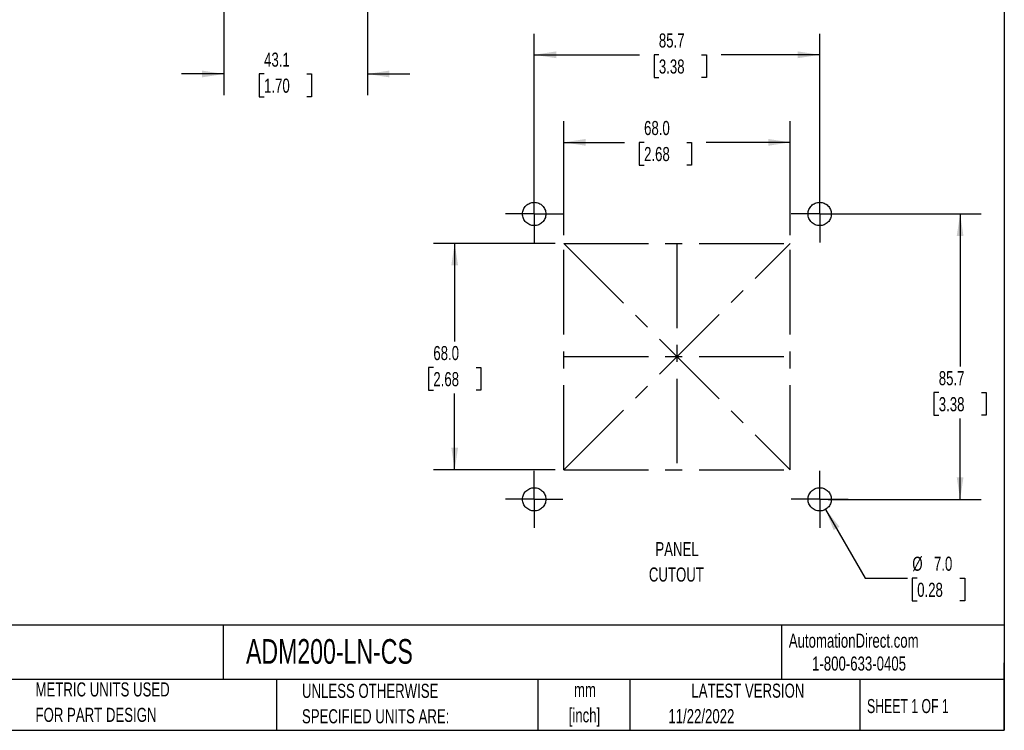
# Model space of a CAD drawing. Header units: millimetres. Extents: x 6 to 273, y 6 to 210.
# Tile 2 of 3: x 125 to 273, y 6 to 113. Entities that reach past the tile are written whole.
import ezdxf

# ---------------------------------------------------------------- set-up
doc = ezdxf.new("R2010")
doc.units = ezdxf.units.MM
doc.linetypes.add('CENTERX2', pattern=[20.32, 12.7, -2.54, 2.54, -2.54])
doc.layers.add('CENTER', color=40, linetype='CENTERX2')
doc.layers.add('DIMENSIONS', color=140, linetype='Continuous', lineweight=25)
doc.layers.add('TEXT', color=140, linetype='Continuous', lineweight=25)
doc.styles.add('SLDTEXTSTYLE0', font='TXT', dxfattribs={"width": 0.7})
doc.styles.add('SLDTEXTSTYLE1', font='TXT', dxfattribs={"width": 0.65})
doc.dimstyles.new('SLDDIMSTYLE0', dxfattribs={"dimtxt": 2.158008, "dimasz": 3.302, "dimexe": 0, "dimexo": 0.0625, "dimgap": 0.539502, "dimtad": 0, "dimtih": 1, "dimtoh": 1, "dimlfac": 2, "dimrnd": 1e-09, "dimzin": 4, "dimdsep": 46, "dimtxsty": 'SLDTEXTSTYLE0', "dimsah": 1, "dimcen": 0.09, "dimadec": 0, "dimazin": 1, "dimtfac": 1, "dimtofl": 0, "dimtmove": 0, "dimatfit": 3, "dimfxl": 0, "dimfrac": 2, "dimtolj": 1, "dimtzin": 12, "dimarcsym": 0})
doc.dimstyles.new('SLDDIMSTYLE1', dxfattribs={"dimtxt": 2.158008, "dimasz": 3.302, "dimexe": 0, "dimexo": 0.0625, "dimgap": 0.539502, "dimtad": 0, "dimtih": 1, "dimtoh": 1, "dimlfac": 2, "dimrnd": 1e-09, "dimzin": 12, "dimdsep": 46, "dimtxsty": 'SLDTEXTSTYLE0', "dimsah": 1, "dimcen": 0.09, "dimadec": 0, "dimazin": 3, "dimtfac": 1, "dimtofl": 0, "dimtmove": 0, "dimatfit": 3, "dimfxl": 0, "dimfrac": 2, "dimtolj": 1, "dimtzin": 12, "dimarcsym": 0})
doc.dimstyles.new('SLDDIMSTYLE2', dxfattribs={"dimtxt": 2.158008, "dimasz": 3.302, "dimexe": 0, "dimexo": 0.0625, "dimgap": 0.539502, "dimtad": 0, "dimtih": 1, "dimtoh": 1, "dimlfac": 2, "dimrnd": 1e-09, "dimzin": 4, "dimdsep": 46, "dimtxsty": 'SLDTEXTSTYLE0', "dimsah": 1, "dimcen": 0, "dimadec": 0, "dimazin": 1, "dimtfac": 1, "dimtofl": 0, "dimtmove": 0, "dimatfit": 3, "dimfxl": 0, "dimfrac": 2, "dimtolj": 1, "dimtzin": 12, "dimarcsym": 0})
doc.dimstyles.new('SLDDIMSTYLE4', dxfattribs={"dimtxt": 2.158008, "dimasz": 3.302, "dimexe": 0, "dimexo": 0.0625, "dimgap": 0.539502, "dimtad": 0, "dimtih": 1, "dimtoh": 1, "dimlfac": 2, "dimrnd": 1e-09, "dimzin": 12, "dimdsep": 46, "dimtxsty": 'SLDTEXTSTYLE0', "dimsah": 1, "dimcen": 0.09, "dimadec": 0, "dimazin": 3, "dimtfac": 1, "dimtmove": 0, "dimatfit": 0, "dimfxl": 0, "dimfrac": 2, "dimtolj": 1, "dimtzin": 12, "dimarcsym": 0})

# ---------------------------------------------------------------- blocks, each defined once
blk = doc.blocks.new('_D')
at = {"layer": 'DIMENSIONS'}
for p, q in [((205.64, 79.47), (187.36, 79.47)), ((190.53, 79.47), (190.53, 64.77)), ((187.33, 60.86), (186.6, 60.86)), ((186.6, 60.86), (186.6, 57.43)), ((193.74, 60.86), (194.46, 60.86)), ((194.46, 60.86), (194.46, 57.43)), ((186.6, 57.43), (187.33, 57.43)), ((190.53, 45.47), (190.53, 56.94)), ((194.46, 57.43), (193.74, 57.43)), ((205.64, 45.47), (187.36, 45.47))]:
    blk.add_line(p, q, dxfattribs=at)
for points in [[(190.53, 79.47), (190.03, 76.17), (191.04, 76.17)], [(190.53, 45.47), (191.04, 48.78), (190.03, 48.78)]]:
    blk.add_solid(points, dxfattribs=at)
at = {"layer": 'DIMENSIONS', "char_height": 2.117, "attachment_point": 1, "style": 'SLDTEXTSTYLE0'}
for s, insert in [('68.0', (187.33, 64.07)), ('2.68', (187.33, 60.15))]:
    blk.add_mtext(s, dxfattribs=dict(at, insert=insert))
blk = doc.blocks.new('_D_1')
at = {"layer": 'DIMENSIONS'}
for p, q in [((206.91, 80.74), (206.91, 97.84)), ((240.91, 80.74), (240.91, 97.84)), ((206.91, 94.66), (216.04, 94.66)), ((218.97, 94.66), (218.24, 94.66)), ((218.24, 94.66), (218.24, 91.23)), ((225.38, 94.66), (226.1, 94.66)), ((226.1, 94.66), (226.1, 91.23)), ((240.91, 94.66), (228.3, 94.66)), ((218.24, 91.23), (218.97, 91.23)), ((226.1, 91.23), (225.38, 91.23))]:
    blk.add_line(p, q, dxfattribs=at)
for points in [[(206.91, 94.66), (210.21, 94.15), (210.21, 95.17)], [(240.91, 94.66), (237.61, 95.17), (237.61, 94.15)]]:
    blk.add_solid(points, dxfattribs=at)
at = {"layer": 'DIMENSIONS', "char_height": 2.117, "attachment_point": 1, "style": 'SLDTEXTSTYLE0'}
for s, insert in [('68.0', (218.97, 97.87)), ('2.68', (218.97, 93.96))]:
    blk.add_mtext(s, dxfattribs=dict(at, insert=insert))
blk = doc.blocks.new('_D_2')
at = {"layer": 'DIMENSIONS'}
for p, q in [((202.48, 85.18), (202.48, 110.98)), ((245.34, 85.18), (245.34, 110.98)), ((202.48, 107.81), (218.27, 107.81)), ((221.19, 107.81), (220.47, 107.81)), ((220.47, 107.81), (220.47, 104.38)), ((227.61, 107.81), (228.33, 107.81)), ((228.33, 107.81), (228.33, 104.38)), ((245.34, 107.81), (230.53, 107.81)), ((220.47, 104.38), (221.19, 104.38)), ((228.33, 104.38), (227.61, 104.38))]:
    blk.add_line(p, q, dxfattribs=at)
for points in [[(202.48, 107.81), (205.78, 107.3), (205.78, 108.32)], [(245.34, 107.81), (242.04, 108.32), (242.04, 107.3)]]:
    blk.add_solid(points, dxfattribs=at)
at = {"layer": 'DIMENSIONS', "char_height": 2.117, "attachment_point": 1, "style": 'SLDTEXTSTYLE0'}
for s, insert in [('85.7', (221.19, 111.02)), ('3.38', (221.19, 107.11))]:
    blk.add_mtext(s, dxfattribs=dict(at, insert=insert))
blk = doc.blocks.new('_D_3')
at = {"layer": 'DIMENSIONS'}
for p, q in [((246.61, 83.91), (269.59, 83.91)), ((266.42, 83.91), (266.42, 61.01)), ((263.21, 57.09), (262.49, 57.09)), ((262.49, 57.09), (262.49, 53.66)), ((269.62, 57.09), (270.35, 57.09)), ((270.35, 57.09), (270.35, 53.66)), ((262.49, 53.66), (263.21, 53.66)), ((270.35, 53.66), (269.62, 53.66)), ((266.42, 41.04), (266.42, 53.18)), ((246.61, 41.04), (269.59, 41.04))]:
    blk.add_line(p, q, dxfattribs=at)
for points in [[(266.42, 83.91), (265.91, 80.6), (266.92, 80.6)], [(266.42, 41.04), (266.92, 44.35), (265.91, 44.35)]]:
    blk.add_solid(points, dxfattribs=at)
at = {"layer": 'DIMENSIONS', "char_height": 2.117, "attachment_point": 1, "style": 'SLDTEXTSTYLE0'}
for s, insert in [('85.7', (263.21, 60.3)), ('3.38', (263.21, 56.39))]:
    blk.add_mtext(s, dxfattribs=dict(at, insert=insert))
blk = doc.blocks.new('_D_4')
at = {"layer": 'DIMENSIONS'}
for p, q in [((246.21, 39.53), (252.17, 29.22)), ((252.17, 29.22), (258.52, 29.22)), ((259.97, 29.22), (259.24, 29.22)), ((259.24, 29.22), (259.24, 25.79)), ((266.38, 29.22), (267.1, 29.22)), ((267.1, 29.22), (267.1, 25.79)), ((259.24, 25.79), (259.97, 25.79)), ((267.1, 25.79), (266.38, 25.79))]:
    blk.add_line(p, q, dxfattribs=at)
blk.add_solid([(246.21, 39.53), (247.43, 36.41), (248.31, 36.92)], dxfattribs=at)
at = {"layer": 'DIMENSIONS', "char_height": 2.117, "attachment_point": 1, "style": 'SLDTEXTSTYLE0'}
for s, insert in [('%%c', (259.24, 32.43)), ('7.0', (262.49, 32.43)), ('0.28', (259.97, 28.51))]:
    blk.add_mtext(s, dxfattribs=dict(at, insert=insert))
blk = doc.blocks.new('SW_NOTE_0')
at = {"layer": 'TEXT', "color": 0, "char_height": 2.117, "attachment_point": 2, "style": 'SLDTEXTSTYLE0'}
for s, insert in [('PANEL', (4.4, 2.73)), ('CUTOUT', (4.3, -1.09))]:
    blk.add_mtext(s, dxfattribs=dict(at, insert=insert))
blk = doc.blocks.new('SW_NOTE_0_2')
at = {"layer": 'TEXT', "color": 0, "char_height": 2.117, "attachment_point": 2, "style": 'SLDTEXTSTYLE0'}
for s, insert in [('mm', (2.84, 2.73)), ('[inch]', (2.76, -1.09))]:
    blk.add_mtext(s, dxfattribs=dict(at, insert=insert))
blk = doc.blocks.new('SW_NOTE_0_3')
at = {"layer": 'TEXT', "color": 0, "char_height": 2.1167, "attachment_point": 1, "style": 'SLDTEXTSTYLE0'}
for s, insert in [('UNLESS OTHERWISE', (0, 2.73)), ('SPECIFIED UNITS ARE:', (0, -1.09))]:
    blk.add_mtext(s, dxfattribs=dict(at, insert=insert))
blk = doc.blocks.new('SW_NOTE_0_7')
at = {"layer": 'TEXT', "color": 0, "char_height": 2.1167, "attachment_point": 1, "style": 'SLDTEXTSTYLE0'}
for s, insert in [('METRIC UNITS USED', (0, 2.73)), ('FOR PART DESIGN', (0, -1.09))]:
    blk.add_mtext(s, dxfattribs=dict(at, insert=insert))
blk = doc.blocks.new('SW_CENTERMARKSYMBOL_0')
at = {"layer": 'CENTER', "color": 0}
for p, q in [((0, 2.54), (0, 4.29)), ((0, 0), (0, 2.54)), ((-2.54, 0), (-4.29, 0)), ((0, 0), (-2.54, 0)), ((0, 0), (0, -2.54)), ((0, 0), (2.54, 0)), ((2.54, 0), (4.29, 0)), ((0, -2.54), (0, -4.29))]:
    blk.add_line(p, q, dxfattribs=at)
blk = doc.blocks.new('SW_CENTERMARKSYMBOL_1')
at = {"layer": 'CENTER', "color": 0}
for p, q in [((0, 2.54), (0, 4.29)), ((0, 0), (0, 2.54)), ((-2.54, 0), (-4.29, 0)), ((0, 0), (-2.54, 0)), ((0, 0), (0, -2.54)), ((0, 0), (2.54, 0)), ((2.54, 0), (4.29, 0)), ((0, -2.54), (0, -4.29))]:
    blk.add_line(p, q, dxfattribs=at)
blk = doc.blocks.new('SW_CENTERMARKSYMBOL_2')
at = {"layer": 'CENTER', "color": 0}
for p, q in [((0, 2.54), (0, 4.29)), ((0, 0), (0, 2.54)), ((-2.54, 0), (-4.29, 0)), ((0, 0), (-2.54, 0)), ((0, 0), (0, -2.54)), ((0, 0), (2.54, 0)), ((2.54, 0), (4.29, 0)), ((0, -2.54), (0, -4.29))]:
    blk.add_line(p, q, dxfattribs=at)
blk = doc.blocks.new('SW_CENTERMARKSYMBOL_3')
at = {"layer": 'CENTER', "color": 0}
for p, q in [((0, 2.54), (0, 4.29)), ((0, 0), (0, 2.54)), ((-2.54, 0), (-4.29, 0)), ((0, 0), (-2.54, 0)), ((0, 0), (0, -2.54)), ((0, 0), (2.54, 0)), ((2.54, 0), (4.29, 0)), ((0, -2.54), (0, -4.29))]:
    blk.add_line(p, q, dxfattribs=at)
blk = doc.blocks.new('_D_11')
at = {"layer": 'DIMENSIONS'}
for p, q in [((177.44, 128.08), (177.44, 101.75)), ((155.89, 116.42), (155.89, 101.75)), ((155.89, 104.93), (149.54, 104.93)), ((161.92, 104.93), (161.2, 104.93)), ((161.2, 104.93), (161.2, 101.5)), ((168.34, 104.93), (169.06, 104.93)), ((169.06, 104.93), (169.06, 101.5)), ((177.44, 104.93), (183.79, 104.93)), ((161.2, 101.5), (161.92, 101.5)), ((169.06, 101.5), (168.34, 101.5))]:
    blk.add_line(p, q, dxfattribs=at)
for points in [[(155.89, 104.93), (152.59, 105.44), (152.59, 104.42)], [(177.44, 104.93), (180.74, 104.42), (180.74, 105.44)]]:
    blk.add_solid(points, dxfattribs=at)
at = {"layer": 'DIMENSIONS', "char_height": 2.117, "attachment_point": 1, "style": 'SLDTEXTSTYLE0'}
for s, insert in [('43.1', (161.92, 108.14)), ('1.70', (161.92, 104.23))]:
    blk.add_mtext(s, dxfattribs=dict(at, insert=insert))

msp = doc.modelspace()

# ---------------------------------------------------------------- linework, layer by layer
at = {"layer": 'CENTER', "linetype": 'CENTERX2'}
for p, q in [((206.9079, 45.4746), (206.9079, 79.4746)), ((206.9079, 79.4746), (240.9079, 79.4746)), ((240.9079, 45.4746), (240.9079, 79.4746)), ((206.9079, 45.4746), (240.9079, 45.4746))]:
    msp.add_line(p, q, dxfattribs=at)
at = {"layer": 'CENTER'}
for p, q in [((206.9079, 45.4746), (240.9079, 79.4746)), ((206.9079, 79.4746), (240.9079, 45.4746)), ((223.9079, 79.4746), (223.9079, 45.4746)), ((206.9079, 62.4746), (240.9079, 62.4746))]:
    msp.add_line(p, q, dxfattribs=at)
at = {"layer": 'CENTER', "linetype": 'CENTERX2'}
for centre in [(202.4767, 83.9058), (245.3392, 83.9058), (202.4767, 41.0433), (245.3392, 41.0433)]:
    msp.add_circle(centre, 1.75, dxfattribs=at)
at = {"layer": 'TEXT'}
for p, q in [((273.05, 209.55), (273.05, 6.35)), ((273.05, 22.1261), (6.35, 22.1261)), ((155.7589, 22.1261), (155.7589, 13.97)), ((239.5754, 22.1261), (239.5754, 13.97)), ((273.05, 6.35), (273.05, 16.51)), ((273.05, 13.97), (6.35, 13.97)), ((163.7802, 13.97), (163.7802, 6.35)), ((203.0243, 13.97), (203.0243, 6.35)), ((216.8121, 13.97), (216.8121, 6.35)), ((251.3487, 13.97), (251.3487, 6.35)), ((6.35, 6.35), (273.05, 6.35))]:
    msp.add_line(p, q, dxfattribs=at)

# ---------------------------------------------------------------- block references
at = {"layer": 'CENTER'}
for name, p in [('SW_CENTERMARKSYMBOL_0', (202.4767, 83.9058)), ('SW_CENTERMARKSYMBOL_3', (245.3392, 83.9058)), ('SW_CENTERMARKSYMBOL_1', (202.4767, 41.0433)), ('SW_CENTERMARKSYMBOL_2', (245.3392, 41.0433))]:
    msp.add_blockref(name, p, dxfattribs=at)
at = {"layer": 'TEXT'}
for name, p in [('SW_NOTE_0', (219.516, 31.8958)), ('SW_NOTE_0_7', (127.6043, 10.8221)), ('SW_NOTE_0_3', (167.6079, 10.6064)), ('SW_NOTE_0_2', (207.2546, 10.7563))]:
    msp.add_blockref(name, p, dxfattribs=at)

# ---------------------------------------------------------------- texts
for s, insert, char_height, attachment_point, style in [('AutomationDirect.com', (240.695, 20.8765), 2.116667, 1, 'SLDTEXTSTYLE0'), ('TRUMETER ADM200 MULTI-FUNCTION PANEL METER', (7.9657, 20.0505), 3.704167, 1, 'SLDTEXTSTYLE0'), ('ADM200-LN-CS', (159.2077, 20.0505), 3.704167, 1, 'SLDTEXTSTYLE0'), ('1-800-633-0405', (244.1916, 17.437), 2.116667, 1, 'SLDTEXTSTYLE0'), ('LATEST VERSION', (234.5521, 13.364), 2.116667, 2, 'SLDTEXTSTYLE0'), ('SHEET 1 OF 1', (252.4413, 11.0515), 2.116667, 1, 'SLDTEXTSTYLE1'), ('11/22/2022', (222.6128, 9.5315), 2.11667, 1, 'SLDTEXTSTYLE0')]:
    msp.add_mtext(s, dxfattribs=dict(at, insert=insert, char_height=char_height, attachment_point=attachment_point, style=style))

# ---------------------------------------------------------------- dimensions: what is measured, and where the dimension line sits
at = {"layer": 'DIMENSIONS'}
for base, p1, p2, dimstyle, picture, middle in [((177.438, 104.9278), (155.888, 117.6857), (177.438, 129.3459), 'SLDDIMSTYLE4', '_D_11', (165.1307, 104.9278)), ((245.3391876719, 107.8086873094), (202.4766876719, 83.9058286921), (245.3391876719, 83.9058286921), 'SLDDIMSTYLE1', '_D_2', (224.3987721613, 107.8086873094)), ((240.9079, 94.662), (206.9079, 79.4746), (240.9079, 79.4746), 'SLDDIMSTYLE0', '_D_1', (222.1732, 94.662))]:
    dim = msp.add_linear_dim(base=base, p1=p1, p2=p2, dimstyle=dimstyle, dxfattribs=at)
    dim.commit()
    dim.dimension.update_dxf_attribs({"geometry": picture, "text_midpoint": middle, "dimtype": 160})
for base, p1, p2, dimstyle, picture, middle in [((266.4168588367, 41.0433286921), (245.3391876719, 83.9058286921), (245.3391876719, 41.0433286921), 'SLDDIMSTYLE1', '_D_3', (266.4168588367, 57.0931632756)), ((190.534, 79.4746), (206.9079, 45.4746), (206.9079, 79.4746), 'SLDDIMSTYLE0', '_D', (190.534, 60.8555))]:
    dim = msp.add_linear_dim(base=base, p1=p1, p2=p2, angle=90, dimstyle=dimstyle, dxfattribs=at)
    dim.commit()
    dim.dimension.update_dxf_attribs({"geometry": picture, "text_midpoint": middle, "dimtype": 160})
dim = msp.add_diameter_dim_2p(p1=(244.4642, 42.5589), p2=(246.2142, 39.5278), dimstyle='SLDDIMSTYLE2', dxfattribs=at)
dim.commit()
dim.dimension.update_dxf_attribs({"geometry": '_D_4', "text_midpoint": (263.174, 29.215), "dimtype": 163})

doc.saveas('drawing.dxf')
